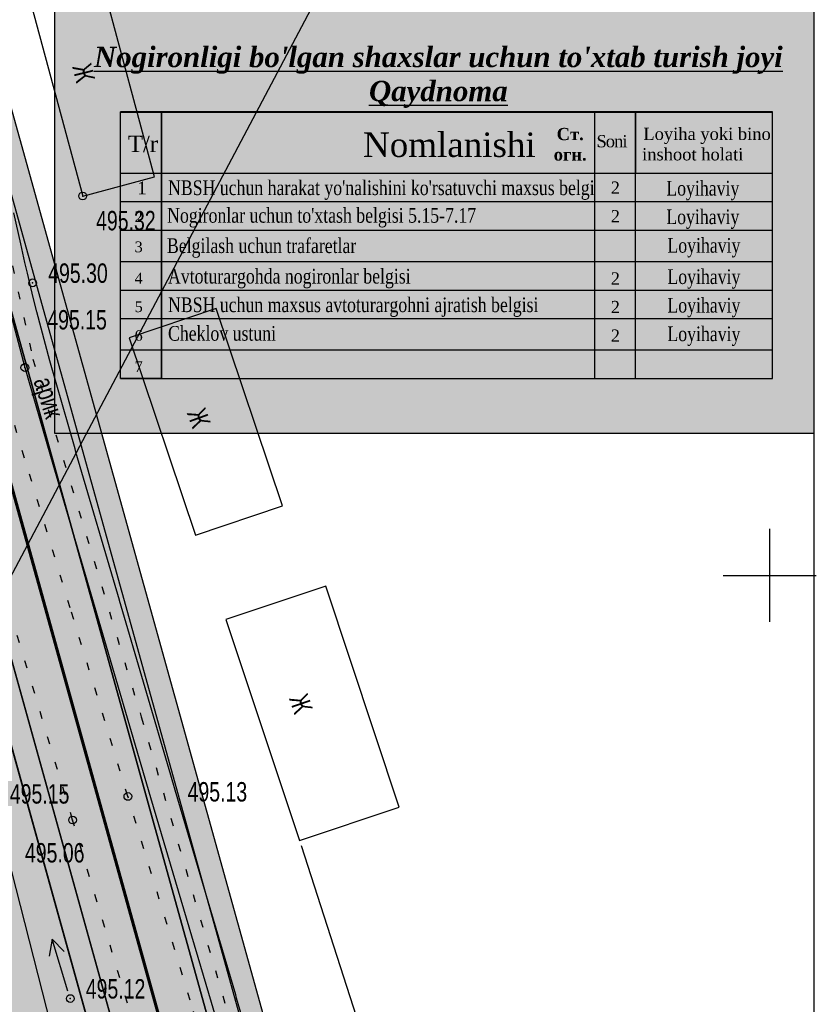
# Model space of a CAD drawing. Extents: x 0 to 667088, y 0 to 6446.
# Tile 34 of 256: x 1842 to 1894, y 351 to 415. Entities that reach past the tile are written whole.
import ezdxf

# ---------------------------------------------------------------- set-up
doc = ezdxf.new("R2010")
doc.units = 0
doc.header["$MEASUREMENT"] = 0
for name, pattern in [('CONTI', [0]), ('STRIH_1', [3, 2, -1]), ('STROT', [1.7, 0.5, -1.2])]:
    doc.linetypes.add(name, pattern=pattern)
for name, color, linetype in [('(002) Рамка', 7, 'Continuous'), ('(035) Откосы', 7, 'Continuous'), ('NAD_M0', 7, 'CONTI'), ('PI_OT0', 172, 'CONTI'), ('PI_TT0', 5, 'CONTI'), ('SETKR', 2, 'CONTI'), ('SIT_L0', 250, 'CONTI'), ('STR_L0', 6, 'CONTI'), ('ZAPSK0', 250, 'CONTI'), ('стен', 7, 'Continuous')]:
    doc.layers.add(name, color=color, linetype=linetype)
doc.layers.add('.', color=7, linetype='Continuous', lineweight=15)
doc.styles.add('SHRFT', font='TXT', dxfattribs={"width": 0.75})
doc.styles.get("Standard").update_dxf_attribs({"font": 'times.ttf'})
doc.linetypes.add('ОТКОСЫ_НЕУКР1', pattern='A,0.5,["|",Standard,S=-1.2,R=0,X=0,Y=1.2],1,["|",Standard,S=-0.5,R=0,X=0,Y=0.5],0.5', length=2)

# ---------------------------------------------------------------- blocks, each defined once
blk = doc.blocks.new('BL_333')
at = {"color": 0}
for p, q in [((0, -3), (0, 3)), ((-3, 0), (3, 0))]:
    blk.add_line(p, q, dxfattribs=at)
blk = doc.blocks.new('rhy')
at = {"layer": '(035) Откосы', "linetype": 'ОТКОСЫ_НЕУКР1', "flags": 128}
blk.add_lwpolyline([(1504.65116, 294.5), (1504.87116, 294.5), (1505.44116, 294.53), (1506.21116, 294.6), (1507.03116, 294.73), (1507.77116, 294.95), (1508.27116, 295.28), (1508.40116, 295.74), (1507.11116, 300.86), (1503.95116, 313.2), (1499.69116, 329.84), (1495.07116, 347.87), (1490.84116, 364.36), (1487.75116, 376.4), (1486.55116, 381.06)], dxfattribs=at)
at = {"layer": 'PI_TT0', "color": 0}
for centre in [(1496.53116, 403.47), (1493.31116, 397.88), (1492.81116, 392.43), (1499.44116, 364.82), (1495.88116, 363.3), (1495.73116, 351.81)]:
    blk.add_circle(centre, 0.25, dxfattribs=at)
for p in [(1496.53116, 403.47), (1493.31116, 397.88), (1492.81116, 392.43), (1499.44116, 364.82), (1495.88116, 363.3), (1495.73116, 351.81)]:
    blk.add_point(p, dxfattribs=at)
at = {"layer": 'SIT_L0', "color": 1}
blk.add_line((1481.12116, 358.6), (1520.17119, 432.40108), dxfattribs=at)
at = {"layer": 'SIT_L0', "color": 250}
for p, q in [((1494.57116, 355.64), (1494.38116, 354.53)), ((1495.58116, 352.29), (1494.57116, 355.64)), ((1495.34116, 354.83), (1494.57116, 355.64))]:
    blk.add_line(p, q, dxfattribs=at)
at = {"layer": 'STR_L0', "color": 0, "linetype": 'STROT'}
for points in [[(1524.28116, 274.07), (1524.07116, 274.86), (1523.52116, 276.9), (1522.76116, 279.68), (1521.95116, 282.72), (1521.19116, 285.5), (1520.64116, 287.54), (1520.43116, 288.33), (1520.15116, 289.6), (1519.40116, 293), (1518.28116, 297.97), (1516.92116, 303.89), (1515.43116, 310.19), (1513.91116, 316.29), (1512.50116, 321.58), (1510.45116, 328.56), (1507.28116, 339.11), (1503.45116, 351.7), (1499.44116, 364.82), (1495.73116, 376.96), (1492.79116, 386.6), (1491.09116, 392.24)], [(1499.90116, 349.88), (1495.88116, 363.3), (1492.14116, 375.79)]]:
    blk.add_lwpolyline(points, dxfattribs=at)
at = {"layer": 'STR_L0', "color": 0}
for points in [[(1491.97116, 395.61), (1492.81116, 392.43), (1494.45116, 386.73), (1497.31116, 376.98), (1500.90116, 364.75), (1504.79116, 351.57), (1508.49116, 339), (1511.55116, 328.57), (1513.51116, 321.83), (1514.82116, 317.18), (1516.21116, 312.15), (1517.60116, 307.03), (1518.93116, 302.09), (1520.12116, 297.6), (1521.09116, 293.84), (1521.79116, 291.08), (1522.01116, 290.2), (1522.57116, 287.93), (1523.35116, 284.83), (1524.19116, 281.45), (1524.96116, 278.35), (1525.53116, 276.08), (1525.75116, 275.2)], [(1494.41116, 392.87), (1493.58116, 396.02), (1493.35116, 396.94), (1492.98116, 398.5), (1492.81116, 399.18), (1492.54116, 400.39), (1492.10116, 402.39)], [(1493.24116, 415.71), (1496.53116, 403.47), (1501.15116, 404.71), (1497.86116, 416.95), (1493.24116, 415.71)], [(1499.52116, 394.33), (1503.80116, 381.64), (1509.40116, 383.53), (1505.12116, 396.22), (1499.52116, 394.33)], [(1515.10116, 322.29), (1513.14116, 329.03), (1513.12116, 329.09), (1510.11116, 339.35), (1510.08116, 339.47), (1506.44116, 351.83), (1506.38116, 352.04), (1502.49116, 365.22), (1502.20116, 366.2), (1498.90116, 377.43), (1498.90116, 377.45), (1496.10116, 386.99), (1496.04116, 387.19), (1494.41116, 392.86)], [(1505.74116, 376.21), (1510.48116, 361.99), (1516.91116, 364.13), (1512.17116, 378.35), (1505.74116, 376.21)], [(1514.36116, 350), (1510.62116, 361.65)]]:
    blk.add_lwpolyline(points, dxfattribs=at)
at = {"layer": 'ZAPSK0', "color": 4, "linetype": 'STROT'}
blk.add_lwpolyline([(1457.78594, 579.78069), (1452.25095, 578.56011), (1449.07333, 577.41643), (1444.92484, 574.55118), (1443.49605, 572.73287), (1446.71723, 561.55518), (1451.51123, 545.65725), (1457.58266, 524.937), (1465.56075, 497.26734), (1474.55463, 466.17031), (1479.99774, 445.37191), (1488.06814, 415.90471), (1491.27695, 402.29093), (1493.33001, 392.97424), (1500.29809, 369.93853), (1510.9952, 333.36517), (1514.50131, 321.94119), (1521.86126, 294.13835), (1526.29092, 275.85754)], dxfattribs=at)
at = {"layer": 'SETKR', "color": 112}
blk.add_blockref('BL_333', (1540.75116, 379.05), dxfattribs=at)
at = {"layer": 'NAD_M0', "color": 7, "style": 'SHRFT', "width": 0.75}
for s, rotation, p in [('Ж', 284, (1495.85116, 411.8)), ('арик', 288, (1493.35116, 391.57)), ('Ж', 290, (1503.22116, 389.51)), ('Ж', 289, (1509.80116, 371.13))]:
    blk.add_text(s, height=1.25, rotation=rotation, dxfattribs=at).set_placement(p)
at = {"layer": 'PI_OT0', "color": 0, "style": 'SHRFT', "width": 0.75}
for s, p in [('495.32', (1497.39341, 401.25843)), ('495.30', (1494.31116, 397.88)), ('495.15', (1494.25254, 394.87725)), ('495.13', (1503.2828, 364.49447)), ('495.15', (1491.84116, 364.36)), ('495.06', (1492.81337, 360.5687)), ('495.12', (1496.73116, 351.81))]:
    blk.add_text(s, height=1.25, dxfattribs=at).set_placement(p)
blk = doc.blocks.new('trhrty')
at = {"layer": '.', "linetype": 'Continuous', "true_color": 0xffffff, "transparency": 33554687}
h = blk.add_hatch(color=7, dxfattribs=at)
h.dxf.hatch_style = 1
h.paths.add_polyline_path([(1021.17, 71.211), (1086.594, 71.211), (1086.594, -11.197), (1021.17, -11.197)])
at = {"layer": '.', "true_color": 0xfecc66}
h = blk.add_hatch(color=31, dxfattribs=at)
h.dxf.hatch_style = 1
h.paths.add_polyline_path([(1026.826, 16.558), (1030.346, 16.558), (1030.346, -6.442), (1026.826, -6.442)])
for p, q in [((1026.826, -6.442), (1026.826, 16.558)), ((1030.346, -6.442), (1030.346, 16.558)), ((1030.346, 13.742), (1030.346, 16.288)), ((1067.711, 11.278), (1067.711, 16.558)), ((1067.711, -6.442), (1067.711, 16.558)), ((1071.231, 11.278), (1071.231, 16.558)), ((1071.231, 11.278), (1071.231, 16.558)), ((1071.231, 11.278), (1071.231, 16.558)), ((1071.231, 11.278), (1071.231, 16.558)), ((1071.264, 11.278), (1071.264, 16.558)), ((1083.029, 11.278), (1083.029, 16.558)), ((1026.826, 11.278), (1083.029, 11.278)), ((1026.826, 11.278), (1083.029, 11.278)), ((1026.826, 11.278), (1083.029, 11.278)), ((1026.826, 11.278), (1083.029, 11.278)), ((1071.231, 3.65), (1071.231, 11.278)), ((1071.231, -6.442), (1071.231, 11.278)), ((1083.029, -6.442), (1083.029, 11.278)), ((1026.826, 8.814), (1083.029, 8.814)), ((1026.826, 8.814), (1083.029, 8.814)), ((1026.826, 6.35), (1083.029, 6.35)), ((1026.826, 6.35), (1083.029, 6.35)), ((1026.826, 3.65), (1083.029, 3.65)), ((1026.826, 3.65), (1083.029, 3.65)), ((1026.826, 1.186), (1083.029, 1.186)), ((1026.826, 1.186), (1083.029, 1.186)), ((1026.826, -1.278), (1083.029, -1.278)), ((1026.826, -1.278), (1083.029, -1.278)), ((1026.826, -3.978), (1083.029, -3.978)), ((1026.826, -3.978), (1083.029, -3.978)), ((1026.826, -6.442), (1083.029, -6.442)), ((1026.826, -6.442), (1083.029, -6.442))]:
    blk.add_line(p, q)
at = {"linetype": 'Continuous'}
blk.add_lwpolyline([(1021.17, 71.211), (1086.594, 71.211), (1086.594, -11.197), (1021.17, -11.197)], close=True, dxfattribs=at)
at = {"lineweight": 40}
blk.add_lwpolyline([(1026.826, 16.558), (1083.029, 16.558)], dxfattribs=at)
blk.add_lwpolyline([(1026.826, 16.558), (1083.029, 16.558)], dxfattribs=at)
for points in [[(1026.826, 16.558), (1030.346, 16.558), (1030.346, -6.442), (1026.826, -6.442)], [(1026.826, 11.278), (1030.346, 11.278), (1030.346, -6.442), (1026.826, -6.442)]]:
    blk.add_lwpolyline(points, close=True)
at = {"color": 0}
for s, insert, char_height, width, attachment_point in [("{\\fTimes New Roman|b1|i1|c204|p18;\\LNogironligi bo'lgan shaxslar uchun to'xtab turish joyi\\PQaydnoma}", (1054.225, 19.529), 1.76, 73.682, 5), ('T/r', (1028.758, 13.782, -223.417), 1.408, 64.80747, 5), ('Nomlanishi', (1055.174, 13.702, -223.417), 2.112, 64.80747, 5), ('{\\fTimes New Roman|b1|i0|c204|p18;Ст.\\Pогн.}', (1065.591, 15.166), 1.056, 3.4664, 2), ('{\\H1.2x;\\T0.9;Soni}', (1067.862, 14.548), 0.88, 3.34812, 1), ('\\pi0.1067;{\\H1.2x;Loyiha yoki bino inshoot holati}', (1071.795, 15.182), 0.88, 11.42892, 1), ('1', (1028.256, 10.543), 1.095, 2.10886, 1), ("{\\W0.8;NBSH uchun harakat yo'nalishini ko'rsatuvchi maxsus belgi}", (1030.915, 10.641), 1.2672, 37.93872, 1), ('{\\H1.2x;2}', (1069.085, 10.544), 0.88, 2.90055, 1), ('{\\W0.8;Loyihaviy}', (1073.882, 10.602), 1.2672, 37.93872, 1), ('2 ', (1028.037, 7.976), 0.9262, 2.10886, 1), ("{\\W0.8;Nogironlar uchun to'xtash belgisi 5.15-7.17}", (1030.841, 8.26), 1.2672, 37.93872, 1), ('{\\H1.2x;2}', (1069.085, 8.08), 0.88, 2.90055, 1), ('{\\W0.8;Loyihaviy}', (1073.882, 8.138), 1.2672, 37.93872, 1), ('3 ', (1028.037, 5.373), 0.9262, 2.10886, 1), ('\\A1;{\\W0.8;Belgilash uchun trafaretlar}', (1030.824, 5.646), 1.2672, 37.93872, 1), ('{\\W0.8;Loyihaviy}', (1073.976, 5.674), 1.2672, 37.93872, 1), ('4 ', (1028.037, 2.673), 0.9262, 2.10886, 1), ('{\\W0.8;Avtoturargohda nogironlar belgisi}', (1030.915, 3.013), 1.2672, 37.93872, 1), ('{\\H1.2x;2}', (1069.085, 2.713), 0.88, 2.90055, 1), ('{\\W0.8;Loyihaviy}', (1073.976, 2.974), 1.2672, 37.93872, 1), ('5 ', (1028.037, 0.209), 0.9262, 2.10886, 1), ('{\\W0.8;NBSH uchun maxsus avtoturargohni ajratish belgisi}', (1030.915, 0.549), 1.2672, 37.93872, 1), ('{\\H1.2x;2}', (1069.085, 0.249), 0.88, 2.90055, 1), ('{\\W0.8;Loyihaviy}', (1073.976, 0.51), 1.2672, 37.93872, 1), ('6 ', (1028.037, -2.255), 0.9262, 2.10886, 1), ('{\\W0.8;Cheklov ustuni}', (1030.915, -1.915), 1.2672, 37.93872, 1), ('{\\H1.2x;2}', (1069.085, -2.215), 0.88, 2.90055, 1), ('{\\W0.8;Loyihaviy}', (1073.976, -1.954), 1.2672, 37.93872, 1), ('7 ', (1028.037, -4.956), 0.9262, 2.10886, 1)]:
    blk.add_mtext(s, dxfattribs=dict(at, insert=insert, char_height=char_height, width=width, attachment_point=attachment_point))

msp = doc.modelspace()

# ---------------------------------------------------------------- hatches: boundary and pattern name
at = {"layer": '.', "lineweight": 30, "true_color": 0xf15558}
h = msp.add_hatch(color=13, dxfattribs=at)
h.dxf.hatch_style = 1
h.paths.add_polyline_path([(1695.51808, 264.93068), (1638.95935, 255.19836), (1638.70498, 256.67664), (1695.26371, 266.40896)])
edge = h.paths.add_edge_path()
edge.add_arc((1862.65489, 283.54371), 4, 15.5336492, 99.763532, ccw=False)
edge.add_line((1866.50879, 284.61493), (1871.1954, 267.75401))
edge.add_line((1871.1954, 267.75401), (1869.75019, 267.3523))
edge.add_line((1869.75019, 267.3523), (1864.8189, 285.09349))
edge.add_line((1864.8189, 285.09349), (1863.13134, 286.16244))
edge.add_line((1863.13134, 286.16244), (1640.26847, 247.8134))
edge.add_line((1640.26847, 247.8134), (1639.97685, 249.28527))
edge.add_line((1639.97685, 249.28527), (1861.97657, 287.48578))
h.paths.add_polyline_path([(1786.59678, 280.60301), (1786.34241, 282.08129), (1710.96475, 269.11071), (1711.21913, 267.63243)], flags=17)
edge = h.paths.add_edge_path()
edge.add_line((1665.82288, 383.98384), (1665.55946, 385.46053))
edge.add_line((1665.55946, 385.46053), (1826.72711, 414.21088))
edge.add_arc((1827.42958, 410.27305), 4, 15.5336492, 100.1144778, ccw=False)
edge.add_line((1831.28347, 411.34426), (1862.74044, 298.17225))
edge.add_arc((1858.88654, 297.10103), 4, -80.236468, 15.5336492, ccw=False)
edge.add_line((1859.56487, 293.15897), (1790.53884, 281.28134))
edge.add_line((1790.53884, 281.28134), (1790.28447, 282.75962))
edge.add_line((1790.28447, 282.75962), (1860.64692, 294.8672))
edge.add_line((1860.64692, 294.8672), (1861.65839, 296.46401))
edge.add_line((1861.65839, 296.46401), (1829.59564, 411.81543))
edge.add_line((1829.59564, 411.81543), (1827.88243, 412.89329))
edge.add_line((1827.88243, 412.89329), (1665.82288, 383.98384))
h.paths.add_polyline_path([(1878.90319, 269.89644), (1880.3484, 270.29815), (1796.25259, 572.84773), (1794.80584, 572.45157)])
h.paths.add_polyline_path([(1703.14784, 267.76561), (1707.02269, 268.43238), (1707.27706, 266.9541), (1703.40221, 266.28734)], flags=17)
at = {"layer": '.', "lineweight": 30}
h = msp.add_hatch(color=4, dxfattribs=at)
h.dxf.hatch_style = 1
h.paths.add_polyline_path([(1792.87889, 571.91596), (1794.80584, 572.45157), (1878.90319, 269.89644), (1876.97624, 269.36084)])
h.paths.add_polyline_path([(1666.08631, 382.50715), (1665.82288, 383.98384), (1802.70073, 408.40119), (1802.96415, 406.9245)])
at = {"layer": '.', "lineweight": 30, "true_color": 0x3f4040}
h = msp.add_hatch(color=250, dxfattribs=at)
h.dxf.hatch_style = 1
edge = h.paths.add_edge_path()
edge.add_line((1787.09805, 570.30914), (1792.87889, 571.91596))
edge.add_line((1792.87889, 571.91596), (1876.97624, 269.36084))
edge.add_line((1876.97624, 269.36084), (1871.1954, 267.75401))
edge.add_line((1871.1954, 267.75401), (1866.50879, 284.61493))
edge.add_arc((1862.65489, 283.54371), 4, 15.5336492, 99.763532)
edge.add_line((1861.97657, 287.48578), (1639.97685, 249.28527))
edge.add_line((1639.97685, 249.28527), (1638.95935, 255.19836))
edge.add_line((1638.95935, 255.19836), (1859.56487, 293.15897))
edge.add_arc((1858.88654, 297.10103), 4, 279.763532, 375.5336492)
edge.add_line((1862.74044, 298.17225), (1831.28347, 411.34426))
edge.add_arc((1827.42958, 410.27305), 4, 15.5336492, 100.1144778)
edge.add_line((1826.72711, 414.21088), (1665.55946, 385.46053))
edge.add_line((1665.55946, 385.46053), (1664.68138, 390.38282))
edge.add_line((1664.68138, 390.38282), (1824.6366, 418.91689))
edge.add_arc((1823.93414, 422.85473), 4, 280.1144778, 375.5119397)
edge.add_line((1827.78844, 423.92448), (1787.09805, 570.30914))
at = {"layer": 'стен', "lineweight": 30}
h = msp.add_hatch(color=9, dxfattribs=at)
h.dxf.hatch_style = 1
h.paths.add_polyline_path([(1687.41102, 263.53566), (1859.56487, 293.15897), (1862.74044, 298.17225), (1831.28347, 411.34426), (1826.72711, 414.21088), (1665.55946, 385.46053), (1666.08631, 382.50715), (1685.55342, 385.97985), (1688.42245, 322.94683), (1682.20547, 321.89699), (1685.01579, 283.34183), (1685.10721, 282.83335), (1684.08776, 282.65006)])
h = msp.add_hatch(color=72, dxfattribs=at)
h.dxf.hatch_style = 1
h.paths.add_polyline_path([(1830.15956, 389.14756), (1835.4849, 390.62777), (1861.65839, 296.46401), (1860.64692, 294.8672), (1855.47735, 293.97765)])

# ---------------------------------------------------------------- linework, layer by layer
at = {"color": 18, "lineweight": 30, "true_color": 0x000000}
for points in [[(1665.98101, 449.69009), (1893.41113, 449.69009), (1893.41113, 249.19328), (1665.98101, 249.19328)], [(1687.41102, 263.53566), (1859.56487, 293.15897), (1862.74044, 298.17225), (1831.28347, 411.34426), (1826.72711, 414.21088), (1665.55946, 385.46053), (1666.08631, 382.50715), (1685.55342, 385.97985), (1688.42245, 322.94683), (1682.20547, 321.89699), (1685.01579, 283.34183), (1685.10721, 282.83335), (1684.08776, 282.65006)]]:
    msp.add_lwpolyline(points, close=True, dxfattribs=at)
at = {"layer": 'ZAPSK0', "color": 5, "lineweight": 30}
for points in [[(1792.87889, 571.91596), (1794.80584, 572.45157), (1878.90319, 269.89644), (1876.97624, 269.36084)], [(1878.90319, 269.89644), (1880.3484, 270.29815), (1796.25259, 572.84773), (1794.80584, 572.45157)], [(1830.15956, 389.14756), (1835.4849, 390.62777), (1861.65839, 296.46401), (1860.64692, 294.8672), (1855.47735, 293.97765)]]:
    msp.add_lwpolyline(points, close=True, dxfattribs=at)
for points in [[(1787.09805, 570.30914), (1792.87889, 571.91596), (1876.97624, 269.36084), (1871.1954, 267.75401), (1866.50879, 284.61493, 0.38501533), (1861.97657, 287.48578), (1639.97685, 249.28527), (1638.95935, 255.19836), (1859.56487, 293.15897, 0.44402734), (1862.74044, 298.17225), (1831.28347, 411.34426, 0.38677465), (1826.72711, 414.21088), (1665.55946, 385.46053), (1664.68138, 390.38282), (1824.6366, 418.91689, 0.44208214), (1827.78844, 423.92448)], [(1665.82288, 383.98384), (1665.55946, 385.46053), (1826.72711, 414.21088, -0.38677465), (1831.28347, 411.34426), (1862.74044, 298.17225, -0.44402734), (1859.56487, 293.15897), (1790.53884, 281.28134), (1790.28447, 282.75962), (1860.64692, 294.8672), (1861.65839, 296.46401), (1829.59564, 411.81543), (1827.88243, 412.89329)]]:
    msp.add_lwpolyline(points, format="xyb", close=True, dxfattribs=at)
at = {"layer": 'ZAPSK0', "color": 7, "linetype": 'STRIH_1', "lineweight": 30, "true_color": 0xffffff, "const_width": 0.2}
msp.add_lwpolyline([(1789.98847, 571.11255), (1874.08582, 268.55742)], dxfattribs=at)

# ---------------------------------------------------------------- block references
at = {"layer": '(002) Рамка', "color": 0}
msp.add_blockref('rhy', (349.82397, 0), dxfattribs=at)

# ---------------------------------------------------------------- next in the draw order: block references
at = {"linetype": 'Continuous', "xscale": 0.7464960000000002, "yscale": 0.7464960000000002, "zscale": 0.7464960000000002}
msp.add_blockref('trhrty', (1082.27338, 396.53121), dxfattribs=at)

doc.saveas('drawing.dxf')
